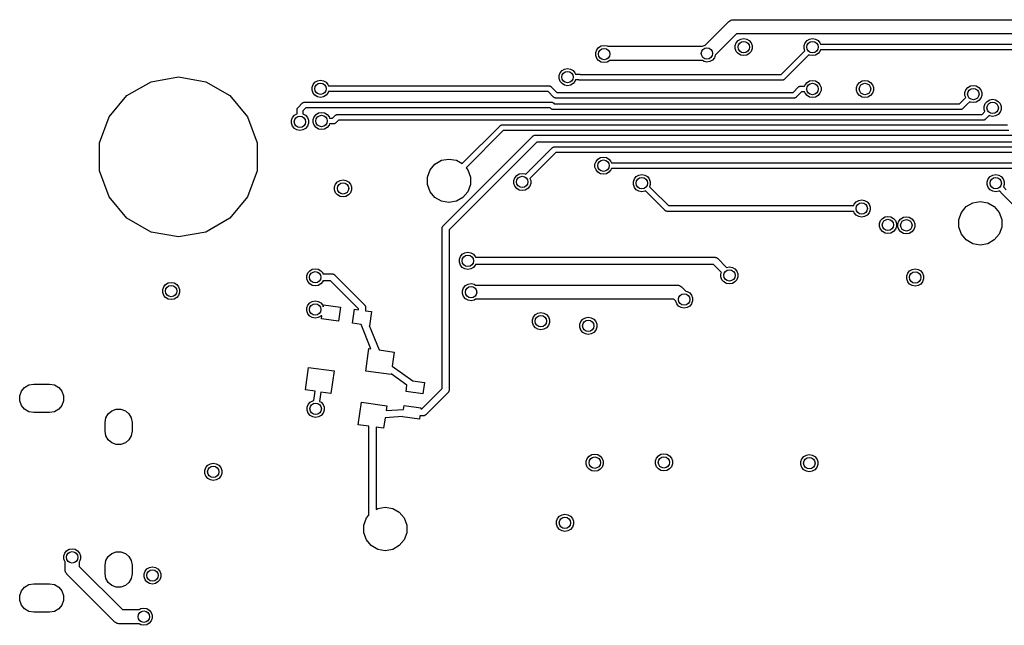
# Model space of a CAD drawing. Extents: x 85.4 to 167.1, y -165.3 to -88.8.
# Tile 2 of 12: x 85.4 to 119.9, y -131.5 to -110.3. Entities that reach past the tile are written whole.
import ezdxf

# ---------------------------------------------------------------- set-up
doc = ezdxf.new("R2010")
doc.units = 0
doc.header["$MEASUREMENT"] = 0
doc.layers.add('BLACK', color=7, linetype='CONTINUOUS')

msp = doc.modelspace()

# ---------------------------------------------------------------- linework, layer by layer
at = {"layer": 'Black'}
for p, q in [((109.416, -111.146), (110.236, -110.326)), ((110.236, -110.326), (110.245, -110.32)), ((110.245, -110.32), (110.252, -110.312)), ((110.252, -110.312), (110.28, -110.295)), ((110.28, -110.295), (110.307, -110.277)), ((110.307, -110.277), (110.317, -110.274)), ((110.317, -110.274), (110.327, -110.268)), ((110.327, -110.268), (110.359, -110.263)), ((110.359, -110.263), (110.391, -110.254)), ((110.391, -110.254), (110.402, -110.255)), ((110.402, -110.255), (110.412, -110.253)), ((110.412, -110.253), (121.155, -110.253)), ((110.516, -110.753), (109.773, -111.496)), ((121.155, -110.753), (110.516, -110.753)), ((105.613, -111.307), (105.68, -111.227)), ((105.68, -111.227), (105.77, -111.175)), ((105.77, -111.175), (105.873, -111.156)), ((105.873, -111.156), (105.976, -111.175)), ((105.976, -111.175), (105.996, -111.186)), ((105.996, -111.186), (109.319, -111.186)), ((109.319, -111.186), (109.377, -111.153)), ((109.377, -111.153), (109.416, -111.146)), ((110.475, -111.161), (110.51, -111.063)), ((110.475, -111.266), (110.475, -111.161)), ((110.51, -111.063), (110.578, -110.983)), ((110.578, -110.983), (110.668, -110.93)), ((110.668, -110.93), (110.771, -110.912)), ((110.771, -110.912), (110.874, -110.93)), ((110.874, -110.93), (110.965, -110.983)), ((110.965, -110.983), (111.032, -111.063)), ((111.032, -111.063), (111.068, -111.161)), ((111.068, -111.161), (111.068, -111.266)), ((112.889, -111.161), (112.925, -111.063)), ((112.889, -111.266), (112.889, -111.161)), ((112.925, -111.063), (112.992, -110.983)), ((112.992, -110.983), (113.082, -110.93)), ((113.082, -110.93), (113.185, -110.912)), ((113.185, -110.912), (113.288, -110.93)), ((113.288, -110.93), (113.379, -110.983)), ((113.379, -110.983), (113.446, -111.063)), ((113.446, -111.063), (113.465, -111.113)), ((113.465, -111.113), (125.614, -111.113)), ((105.577, -111.405), (105.613, -111.307)), ((105.577, -111.51), (105.577, -111.405)), ((105.613, -111.608), (105.577, -111.51)), ((109.74, -111.587), (109.673, -111.667)), ((109.773, -111.496), (109.74, -111.587)), ((110.51, -111.364), (110.475, -111.266)), ((110.578, -111.444), (110.51, -111.364)), ((110.668, -111.496), (110.578, -111.444)), ((110.771, -111.514), (110.668, -111.496)), ((110.874, -111.496), (110.771, -111.514)), ((110.965, -111.444), (110.874, -111.496)), ((111.032, -111.364), (110.965, -111.444)), ((111.068, -111.266), (111.032, -111.364)), ((112.081, -112.177), (112.916, -111.341)), ((113.058, -111.482), (112.193, -112.347)), ((112.916, -111.341), (112.889, -111.266)), ((113.082, -111.496), (113.058, -111.482)), ((113.185, -111.514), (113.082, -111.496)), ((113.288, -111.496), (113.185, -111.514)), ((113.379, -111.444), (113.288, -111.496)), ((113.446, -111.364), (113.379, -111.444)), ((113.465, -111.313), (113.446, -111.364)), ((125.646, -111.313), (113.465, -111.313)), ((105.68, -111.688), (105.613, -111.608)), ((105.77, -111.741), (105.68, -111.688)), ((105.873, -111.759), (105.77, -111.741)), ((105.976, -111.741), (105.873, -111.759)), ((106.067, -111.688), (105.976, -111.741)), ((106.069, -111.686), (106.067, -111.688)), ((109.319, -111.686), (106.069, -111.686)), ((109.377, -111.719), (109.319, -111.686)), ((109.48, -111.737), (109.377, -111.719)), ((109.583, -111.719), (109.48, -111.737)), ((109.673, -111.667), (109.583, -111.719)), ((89.9727, -112.426), (90.932, -112.257)), ((90.932, -112.257), (91.8913, -112.426)), ((104.292, -112.213), (104.327, -112.115)), ((104.292, -112.318), (104.292, -112.213)), ((104.327, -112.115), (104.395, -112.035)), ((104.395, -112.035), (104.485, -111.982)), ((104.485, -111.982), (104.588, -111.964)), ((104.588, -111.964), (104.691, -111.982)), ((104.691, -111.982), (104.782, -112.035)), ((104.782, -112.035), (104.849, -112.115)), ((104.849, -112.115), (104.867, -112.165)), ((104.867, -112.165), (105.012, -112.165)), ((105.012, -112.165), (105.017, -112.166)), ((105.017, -112.166), (105.021, -112.166)), ((105.021, -112.166), (105.034, -112.169)), ((105.034, -112.169), (105.047, -112.171)), ((105.047, -112.171), (105.05, -112.174)), ((105.05, -112.174), (105.055, -112.175)), ((105.055, -112.175), (105.058, -112.177)), ((105.058, -112.177), (112.081, -112.177)), ((89.1292, -112.913), (89.9727, -112.426)), ((91.8913, -112.426), (92.7348, -112.913)), ((95.6224, -112.622), (95.6582, -112.524)), ((95.6224, -112.727), (95.6224, -112.622)), ((95.6582, -112.524), (95.7254, -112.444)), ((95.7254, -112.444), (95.816, -112.391)), ((95.816, -112.391), (95.919, -112.373)), ((95.919, -112.373), (96.022, -112.391)), ((96.022, -112.391), (96.1126, -112.444)), ((96.1126, -112.444), (96.1798, -112.524)), ((96.1798, -112.524), (96.1982, -112.574)), ((96.1982, -112.574), (96.3433, -112.574)), ((96.3433, -112.574), (103.945, -112.574)), ((103.945, -112.574), (103.949, -112.575)), ((103.949, -112.575), (103.953, -112.575)), ((103.953, -112.575), (103.966, -112.578)), ((103.966, -112.578), (103.979, -112.58)), ((103.979, -112.58), (103.983, -112.583)), ((103.983, -112.583), (103.987, -112.584)), ((103.987, -112.584), (103.998, -112.591)), ((103.998, -112.591), (104.009, -112.598)), ((104.009, -112.598), (104.012, -112.601)), ((104.012, -112.601), (104.015, -112.604)), ((104.015, -112.604), (104.211, -112.8)), ((104.327, -112.416), (104.292, -112.318)), ((104.395, -112.496), (104.327, -112.416)), ((104.485, -112.548), (104.395, -112.496)), ((104.588, -112.567), (104.485, -112.548)), ((104.691, -112.548), (104.588, -112.567)), ((104.782, -112.496), (104.691, -112.548)), ((104.849, -112.416), (104.782, -112.496)), ((104.867, -112.365), (104.849, -112.416)), ((104.979, -112.365), (104.867, -112.365)), ((104.982, -112.367), (104.979, -112.365)), ((104.986, -112.368), (104.982, -112.367)), ((104.99, -112.371), (104.986, -112.368)), ((105.002, -112.373), (104.99, -112.371)), ((105.015, -112.376), (105.002, -112.373)), ((105.019, -112.376), (105.015, -112.376)), ((105.024, -112.377), (105.019, -112.376)), ((112.122, -112.377), (105.024, -112.377)), ((112.126, -112.376), (112.122, -112.377)), ((112.131, -112.376), (112.126, -112.376)), ((112.143, -112.373), (112.131, -112.376)), ((112.156, -112.371), (112.143, -112.373)), ((112.16, -112.368), (112.156, -112.371)), ((112.164, -112.367), (112.16, -112.368)), ((112.175, -112.36), (112.164, -112.367)), ((112.186, -112.353), (112.175, -112.36)), ((112.189, -112.35), (112.186, -112.353)), ((112.193, -112.347), (112.189, -112.35)), ((112.503, -112.8), (112.691, -112.612)), ((112.691, -112.612), (112.694, -112.609)), ((112.694, -112.609), (112.697, -112.606)), ((112.697, -112.606), (112.708, -112.6)), ((112.708, -112.6), (112.719, -112.592)), ((112.719, -112.592), (112.723, -112.591)), ((112.723, -112.591), (112.727, -112.589)), ((112.727, -112.589), (112.74, -112.586)), ((112.74, -112.586), (112.753, -112.583)), ((112.753, -112.583), (112.757, -112.583)), ((112.757, -112.583), (112.761, -112.583)), ((112.761, -112.583), (112.906, -112.583)), ((112.906, -112.583), (112.925, -112.532)), ((112.925, -112.532), (112.992, -112.452)), ((112.992, -112.452), (113.082, -112.4)), ((113.082, -112.4), (113.185, -112.382)), ((113.185, -112.382), (113.288, -112.4)), ((113.288, -112.4), (113.379, -112.452)), ((113.379, -112.452), (113.446, -112.532)), ((113.446, -112.532), (113.482, -112.63)), ((114.728, -112.63), (114.764, -112.532)), ((114.764, -112.532), (114.831, -112.452)), ((114.831, -112.452), (114.922, -112.4)), ((114.922, -112.4), (115.025, -112.382)), ((115.025, -112.382), (115.128, -112.4)), ((115.128, -112.4), (115.218, -112.452)), ((115.218, -112.452), (115.285, -112.532)), ((115.285, -112.532), (115.321, -112.63)), ((118.567, -112.709), (118.634, -112.629)), ((118.634, -112.629), (118.724, -112.577)), ((118.724, -112.577), (118.827, -112.559)), ((118.827, -112.559), (118.93, -112.577)), ((118.93, -112.577), (119.021, -112.629)), ((119.021, -112.629), (119.088, -112.709)), ((88.5031, -113.66), (89.1292, -112.913)), ((92.7348, -112.913), (93.3609, -113.66)), ((95.6582, -112.825), (95.6224, -112.727)), ((95.7254, -112.905), (95.6582, -112.825)), ((95.816, -112.957), (95.7254, -112.905)), ((95.919, -112.976), (95.816, -112.957)), ((96.022, -112.957), (95.919, -112.976)), ((96.1126, -112.905), (96.022, -112.957)), ((96.1798, -112.825), (96.1126, -112.905)), ((96.1982, -112.774), (96.1798, -112.825)), ((96.3433, -112.774), (96.1982, -112.774)), ((103.903, -112.774), (96.3433, -112.774)), ((104.099, -112.97), (103.903, -112.774)), ((104.103, -112.973), (104.099, -112.97)), ((104.106, -112.976), (104.103, -112.973)), ((104.211, -112.8), (112.503, -112.8)), ((112.611, -112.973), (112.609, -112.976)), ((112.615, -112.97), (112.611, -112.973)), ((112.803, -112.783), (112.615, -112.97)), ((112.906, -112.783), (112.803, -112.783)), ((112.925, -112.833), (112.906, -112.783)), ((112.992, -112.913), (112.925, -112.833)), ((113.082, -112.966), (112.992, -112.913)), ((113.185, -112.984), (113.082, -112.966)), ((113.288, -112.966), (113.185, -112.984)), ((113.379, -112.913), (113.288, -112.966)), ((113.446, -112.833), (113.379, -112.913)), ((113.482, -112.735), (113.446, -112.833)), ((113.482, -112.63), (113.482, -112.735)), ((114.728, -112.735), (114.728, -112.63)), ((114.764, -112.833), (114.728, -112.735)), ((114.831, -112.913), (114.764, -112.833)), ((114.922, -112.966), (114.831, -112.913)), ((115.025, -112.984), (114.922, -112.966)), ((115.128, -112.966), (115.025, -112.984)), ((115.218, -112.913), (115.128, -112.966)), ((115.285, -112.833), (115.218, -112.913)), ((115.321, -112.735), (115.285, -112.833)), ((115.321, -112.63), (115.321, -112.735)), ((118.531, -112.807), (118.567, -112.709)), ((118.531, -112.912), (118.531, -112.807)), ((118.558, -112.987), (118.531, -112.912)), ((119.088, -112.709), (119.124, -112.807)), ((119.124, -112.912), (119.088, -113.01)), ((119.124, -112.807), (119.124, -112.912)), ((95.1271, -113.339), (95.2922, -113.174)), ((95.2922, -113.174), (95.2958, -113.171)), ((95.2958, -113.171), (95.2986, -113.168)), ((95.2986, -113.168), (95.3099, -113.161)), ((95.3099, -113.161), (95.3206, -113.154)), ((95.3206, -113.154), (95.3249, -113.153)), ((95.3249, -113.153), (95.3287, -113.15)), ((95.3287, -113.15), (95.3415, -113.148)), ((95.3415, -113.148), (95.3542, -113.145)), ((95.3542, -113.145), (95.3585, -113.145)), ((95.3585, -113.145), (95.3629, -113.144)), ((95.3629, -113.144), (104.021, -113.144)), ((104.021, -113.144), (104.025, -113.145)), ((104.025, -113.145), (104.029, -113.145)), ((104.029, -113.145), (104.042, -113.148)), ((104.042, -113.148), (104.055, -113.15)), ((104.055, -113.15), (104.059, -113.153)), ((104.059, -113.153), (104.063, -113.154)), ((104.063, -113.154), (104.074, -113.161)), ((104.074, -113.161), (104.085, -113.168)), ((104.085, -113.168), (104.088, -113.171)), ((104.088, -113.171), (104.091, -113.174)), ((104.091, -113.174), (104.123, -113.205)), ((104.117, -112.983), (104.106, -112.976)), ((104.128, -112.99), (104.117, -112.983)), ((104.123, -113.205), (118.34, -113.205)), ((104.132, -112.991), (104.128, -112.99)), ((104.136, -112.994), (104.132, -112.991)), ((104.149, -112.996), (104.136, -112.994)), ((104.161, -112.999), (104.149, -112.996)), ((104.166, -112.999), (104.161, -112.999)), ((104.17, -113), (104.166, -112.999)), ((112.544, -113), (104.17, -113)), ((112.549, -112.999), (112.544, -113)), ((112.553, -112.999), (112.549, -112.999)), ((112.566, -112.996), (112.553, -112.999)), ((112.578, -112.994), (112.566, -112.996)), ((112.582, -112.991), (112.578, -112.994)), ((112.587, -112.99), (112.582, -112.991)), ((112.597, -112.983), (112.587, -112.99)), ((112.609, -112.976), (112.597, -112.983)), ((118.34, -113.205), (118.457, -113.089)), ((118.598, -113.23), (118.452, -113.376)), ((118.457, -113.089), (118.558, -112.987)), ((118.7, -113.129), (118.598, -113.23)), ((118.724, -113.143), (118.7, -113.129)), ((118.827, -113.161), (118.724, -113.143)), ((118.93, -113.143), (118.827, -113.161)), ((119.021, -113.09), (118.93, -113.143)), ((119.088, -113.01), (119.021, -113.09)), ((119.208, -113.294), (119.244, -113.196)), ((119.208, -113.399), (119.208, -113.294)), ((119.244, -113.196), (119.311, -113.116)), ((119.311, -113.116), (119.402, -113.063)), ((119.402, -113.063), (119.505, -113.045)), ((119.505, -113.045), (119.608, -113.063)), ((119.608, -113.063), (119.699, -113.116)), ((119.699, -113.116), (119.766, -113.196)), ((119.766, -113.196), (119.802, -113.294)), ((119.802, -113.294), (119.802, -113.399)), ((88.1699, -114.575), (88.5031, -113.66)), ((93.3609, -113.66), (93.6941, -114.575)), ((94.937, -113.683), (95.0043, -113.603)), ((95.0043, -113.603), (95.0948, -113.551)), ((95.0948, -113.551), (95.0978, -113.55)), ((95.0978, -113.41), (95.0986, -113.405)), ((95.0978, -113.55), (95.0978, -113.41)), ((95.0982, -113.401), (95.1016, -113.388)), ((95.0986, -113.405), (95.0982, -113.401)), ((95.1016, -113.388), (95.1039, -113.375)), ((95.1039, -113.375), (95.1061, -113.371)), ((95.1061, -113.371), (95.1072, -113.367)), ((95.1072, -113.367), (95.1147, -113.357)), ((95.1147, -113.357), (95.1212, -113.345)), ((95.1212, -113.345), (95.1246, -113.342)), ((95.1246, -113.342), (95.1271, -113.339)), ((95.4043, -113.344), (95.2978, -113.451)), ((95.2978, -113.451), (95.2978, -113.55)), ((95.2978, -113.55), (95.3008, -113.551)), ((95.3008, -113.551), (95.3914, -113.603)), ((95.3914, -113.603), (95.4586, -113.683)), ((103.979, -113.344), (95.4043, -113.344)), ((95.6607, -113.752), (95.6965, -113.654)), ((95.6965, -113.654), (95.7637, -113.574)), ((95.7637, -113.574), (95.8543, -113.522)), ((95.8543, -113.522), (95.9573, -113.503)), ((95.9573, -113.503), (96.0603, -113.522)), ((96.0603, -113.522), (96.1509, -113.574)), ((96.1509, -113.574), (96.2181, -113.654)), ((96.2181, -113.654), (96.2365, -113.705)), ((96.3401, -113.705), (96.4348, -113.61)), ((96.4348, -113.61), (96.4384, -113.607)), ((96.4384, -113.607), (96.4412, -113.604)), ((96.4412, -113.604), (96.4525, -113.598)), ((96.4525, -113.598), (96.4632, -113.59)), ((96.4632, -113.59), (96.4675, -113.589)), ((96.4675, -113.589), (96.4713, -113.587)), ((96.4713, -113.587), (96.4841, -113.584)), ((96.4841, -113.584), (96.4968, -113.581)), ((96.4968, -113.581), (96.5011, -113.581)), ((96.5011, -113.581), (96.5055, -113.581)), ((96.5055, -113.581), (119.129, -113.581)), ((104.011, -113.376), (103.979, -113.344)), ((104.015, -113.379), (104.011, -113.376)), ((104.017, -113.382), (104.015, -113.379)), ((104.029, -113.389), (104.017, -113.382)), ((104.039, -113.396), (104.029, -113.389)), ((104.044, -113.397), (104.039, -113.396)), ((104.047, -113.399), (104.044, -113.397)), ((104.06, -113.402), (104.047, -113.399)), ((104.073, -113.405), (104.06, -113.402)), ((104.077, -113.405), (104.073, -113.405)), ((104.082, -113.405), (104.077, -113.405)), ((118.382, -113.405), (104.082, -113.405)), ((118.386, -113.405), (118.382, -113.405)), ((118.39, -113.405), (118.386, -113.405)), ((118.403, -113.402), (118.39, -113.405)), ((118.416, -113.399), (118.403, -113.402)), ((118.42, -113.397), (118.416, -113.399)), ((118.424, -113.396), (118.42, -113.397)), ((118.435, -113.389), (118.424, -113.396)), ((118.446, -113.382), (118.435, -113.389)), ((118.449, -113.379), (118.446, -113.382)), ((118.452, -113.376), (118.449, -113.379)), ((119.129, -113.581), (119.134, -113.576)), ((119.134, -113.576), (119.236, -113.474)), ((119.236, -113.474), (119.208, -113.399)), ((119.377, -113.615), (119.276, -113.717)), ((119.402, -113.629), (119.377, -113.615)), ((119.505, -113.648), (119.402, -113.629)), ((119.608, -113.629), (119.505, -113.648)), ((119.699, -113.577), (119.608, -113.629)), ((119.766, -113.497), (119.699, -113.577)), ((119.802, -113.399), (119.766, -113.497)), ((94.9013, -113.781), (94.937, -113.683)), ((94.9013, -113.886), (94.9013, -113.781)), ((94.937, -113.984), (94.9013, -113.886)), ((95.0043, -114.064), (94.937, -113.984)), ((95.4586, -113.984), (95.3914, -114.064)), ((95.4586, -113.683), (95.4944, -113.781)), ((95.4944, -113.886), (95.4586, -113.984)), ((95.4944, -113.781), (95.4944, -113.886)), ((95.6607, -113.857), (95.6607, -113.752)), ((95.6965, -113.955), (95.6607, -113.857)), ((95.7637, -114.035), (95.6965, -113.955)), ((96.2181, -113.955), (96.1509, -114.035)), ((96.2365, -113.905), (96.2181, -113.955)), ((96.2365, -113.705), (96.3401, -113.705)), ((96.3816, -113.905), (96.2365, -113.905)), ((96.3859, -113.904), (96.3816, -113.905)), ((96.3903, -113.904), (96.3859, -113.904)), ((96.4029, -113.901), (96.3903, -113.904)), ((96.4158, -113.899), (96.4029, -113.901)), ((96.4196, -113.896), (96.4158, -113.899)), ((96.4238, -113.895), (96.4196, -113.896)), ((96.4345, -113.888), (96.4238, -113.895)), ((96.4458, -113.881), (96.4345, -113.888)), ((96.4487, -113.878), (96.4458, -113.881)), ((96.4523, -113.875), (96.4487, -113.878)), ((96.5469, -113.781), (96.4523, -113.875)), ((119.171, -113.781), (96.5469, -113.781)), ((100.889, -115.299), (102.219, -113.97)), ((102.219, -113.97), (102.223, -113.967)), ((102.223, -113.967), (102.225, -113.964)), ((102.225, -113.964), (102.237, -113.958)), ((102.237, -113.958), (102.247, -113.95)), ((102.247, -113.95), (102.252, -113.949)), ((102.252, -113.949), (102.255, -113.947)), ((102.255, -113.947), (102.268, -113.944)), ((102.268, -113.944), (102.281, -113.941)), ((102.281, -113.941), (102.285, -113.941)), ((102.285, -113.941), (102.29, -113.941)), ((102.29, -113.941), (120.03, -113.941)), ((119.175, -113.78), (119.171, -113.781)), ((119.179, -113.78), (119.175, -113.78)), ((119.192, -113.777), (119.179, -113.78)), ((119.205, -113.775), (119.192, -113.777)), ((119.209, -113.772), (119.205, -113.775)), ((119.213, -113.771), (119.209, -113.772)), ((119.224, -113.764), (119.213, -113.771)), ((119.235, -113.757), (119.224, -113.764)), ((119.238, -113.754), (119.235, -113.757)), ((119.241, -113.751), (119.238, -113.754)), ((119.276, -113.717), (119.241, -113.751)), ((95.0948, -114.117), (95.0043, -114.064)), ((95.1978, -114.135), (95.0948, -114.117)), ((95.3008, -114.117), (95.1978, -114.135)), ((95.3914, -114.064), (95.3008, -114.117)), ((95.8543, -114.088), (95.7637, -114.035)), ((95.9573, -114.106), (95.8543, -114.088)), ((96.0603, -114.088), (95.9573, -114.106)), ((96.1509, -114.035), (96.0603, -114.088)), ((100.222, -117.481), (103.366, -114.337)), ((102.331, -114.141), (101.027, -115.445)), ((120.072, -114.141), (102.331, -114.141)), ((103.366, -114.337), (103.37, -114.334)), ((103.37, -114.334), (103.374, -114.33)), ((103.374, -114.33), (103.388, -114.322)), ((103.388, -114.322), (103.401, -114.312)), ((103.401, -114.312), (103.407, -114.311)), ((103.407, -114.311), (103.411, -114.308)), ((103.411, -114.308), (103.428, -114.305)), ((103.428, -114.305), (103.443, -114.301)), ((103.443, -114.301), (103.449, -114.302)), ((103.449, -114.302), (103.454, -114.301)), ((103.454, -114.301), (121.007, -114.301)), ((88.1699, -115.549), (88.1699, -114.575)), ((93.6941, -114.575), (93.6941, -115.549)), ((103.506, -114.551), (100.436, -117.621)), ((121.059, -114.551), (103.506, -114.551)), ((103.126, -115.674), (104.06, -114.74)), ((104.172, -114.911), (103.267, -115.816)), ((104.06, -114.74), (104.064, -114.737)), ((104.064, -114.737), (104.066, -114.734)), ((104.066, -114.734), (104.078, -114.728)), ((104.078, -114.728), (104.088, -114.72)), ((104.088, -114.72), (104.093, -114.719)), ((104.093, -114.719), (104.097, -114.717)), ((104.097, -114.717), (104.109, -114.714)), ((104.109, -114.714), (104.122, -114.711)), ((104.122, -114.711), (104.126, -114.711)), ((104.126, -114.711), (104.131, -114.711)), ((104.131, -114.711), (121.566, -114.711)), ((121.608, -114.911), (104.172, -114.911)), ((99.7653, -115.52), (99.936, -115.317)), ((99.936, -115.317), (100.166, -115.184)), ((100.166, -115.184), (100.428, -115.138)), ((100.428, -115.138), (100.689, -115.184)), ((100.689, -115.184), (100.889, -115.299)), ((105.551, -115.318), (105.587, -115.22)), ((105.551, -115.423), (105.551, -115.318)), ((105.587, -115.22), (105.654, -115.14)), ((105.654, -115.14), (105.745, -115.088)), ((105.745, -115.088), (105.848, -115.07)), ((105.848, -115.07), (105.951, -115.088)), ((105.951, -115.088), (106.042, -115.14)), ((106.042, -115.14), (106.109, -115.22)), ((106.109, -115.22), (106.127, -115.271)), ((106.127, -115.271), (106.272, -115.271)), ((106.272, -115.271), (121.823, -115.271)), ((88.5031, -116.464), (88.1699, -115.549)), ((93.6941, -115.549), (93.3609, -116.464)), ((99.6744, -115.77), (99.7653, -115.52)), ((101.027, -115.445), (101.09, -115.52)), ((101.09, -115.52), (101.181, -115.77)), ((102.737, -115.793), (102.805, -115.713)), ((102.805, -115.713), (102.895, -115.66)), ((102.895, -115.66), (102.998, -115.642)), ((102.998, -115.642), (103.101, -115.66)), ((103.101, -115.66), (103.126, -115.674)), ((105.587, -115.521), (105.551, -115.423)), ((105.654, -115.601), (105.587, -115.521)), ((105.745, -115.654), (105.654, -115.601)), ((105.848, -115.672), (105.745, -115.654)), ((105.951, -115.654), (105.848, -115.672)), ((106.042, -115.601), (105.951, -115.654)), ((106.109, -115.521), (106.042, -115.601)), ((106.127, -115.471), (106.109, -115.521)), ((106.272, -115.471), (106.127, -115.471)), ((121.781, -115.471), (106.272, -115.471)), ((107.001, -115.754), (107.091, -115.702)), ((107.091, -115.702), (107.194, -115.684)), ((107.194, -115.684), (107.297, -115.702)), ((107.297, -115.702), (107.388, -115.754)), ((119.419, -115.754), (119.51, -115.702)), ((119.51, -115.702), (119.613, -115.684)), ((119.613, -115.684), (119.716, -115.702)), ((119.716, -115.702), (119.806, -115.754)), ((96.4138, -116.117), (96.4495, -116.018)), ((96.4495, -116.018), (96.5168, -115.938)), ((96.5168, -115.938), (96.6073, -115.886)), ((96.6073, -115.886), (96.7103, -115.868)), ((96.7103, -115.868), (96.8133, -115.886)), ((96.8133, -115.886), (96.9039, -115.938)), ((96.9039, -115.938), (96.9711, -116.018)), ((96.9711, -116.018), (97.0069, -116.117)), ((99.6744, -116.035), (99.6744, -115.77)), ((99.7653, -116.285), (99.6744, -116.035)), ((101.181, -116.035), (101.09, -116.285)), ((101.181, -115.77), (101.181, -116.035)), ((102.702, -115.891), (102.737, -115.793)), ((102.702, -115.996), (102.702, -115.891)), ((102.737, -116.094), (102.702, -115.996)), ((103.295, -115.996), (103.259, -116.094)), ((103.267, -115.816), (103.295, -115.891)), ((103.295, -115.891), (103.295, -115.996)), ((106.898, -115.933), (106.933, -115.835)), ((106.898, -116.037), (106.898, -115.933)), ((106.933, -116.136), (106.898, -116.037)), ((106.933, -115.835), (107.001, -115.754)), ((107.388, -115.754), (107.455, -115.835)), ((107.455, -115.835), (107.491, -115.933)), ((107.491, -116.037), (107.463, -116.113)), ((107.491, -115.933), (107.491, -116.037)), ((119.316, -115.933), (119.352, -115.835)), ((119.316, -116.037), (119.316, -115.933)), ((119.352, -116.136), (119.316, -116.037)), ((119.352, -115.835), (119.419, -115.754)), ((119.806, -115.754), (119.873, -115.835)), ((119.873, -115.835), (119.909, -115.933)), ((119.909, -116.037), (119.882, -116.113)), ((119.909, -115.933), (119.909, -116.037)), ((96.4138, -116.221), (96.4138, -116.117)), ((96.4495, -116.32), (96.4138, -116.221)), ((96.5168, -116.4), (96.4495, -116.32)), ((96.6073, -116.452), (96.5168, -116.4)), ((96.9039, -116.4), (96.8133, -116.452)), ((96.9711, -116.32), (96.9039, -116.4)), ((97.0069, -116.221), (96.9711, -116.32)), ((97.0069, -116.117), (97.0069, -116.221)), ((99.936, -116.489), (99.7653, -116.285)), ((101.09, -116.285), (100.919, -116.489)), ((102.805, -116.174), (102.737, -116.094)), ((102.895, -116.226), (102.805, -116.174)), ((102.998, -116.244), (102.895, -116.226)), ((103.101, -116.226), (102.998, -116.244)), ((103.192, -116.174), (103.101, -116.226)), ((103.259, -116.094), (103.192, -116.174)), ((107.001, -116.216), (106.933, -116.136)), ((107.091, -116.268), (107.001, -116.216)), ((107.194, -116.286), (107.091, -116.268)), ((107.297, -116.268), (107.194, -116.286)), ((107.322, -116.254), (107.297, -116.268)), ((107.424, -116.356), (107.322, -116.254)), ((108.013, -116.945), (107.424, -116.356)), ((107.424, -116.356), (107.424, -116.356)), ((107.463, -116.113), (107.565, -116.214)), ((107.565, -116.214), (107.565, -116.214)), ((107.565, -116.214), (108.125, -116.774)), ((119.419, -116.216), (119.352, -116.136)), ((119.51, -116.268), (119.419, -116.216)), ((119.613, -116.286), (119.51, -116.268)), ((119.716, -116.268), (119.613, -116.286)), ((119.74, -116.254), (119.716, -116.268)), ((119.842, -116.356), (119.74, -116.254)), ((121.15, -117.664), (119.842, -116.356)), ((119.842, -116.356), (119.842, -116.356)), ((119.882, -116.113), (119.983, -116.214)), ((89.1292, -117.211), (88.5031, -116.464)), ((93.3609, -116.464), (92.7348, -117.211)), ((96.7103, -116.47), (96.6073, -116.452)), ((96.8133, -116.452), (96.7103, -116.47)), ((100.166, -116.621), (99.936, -116.489)), ((100.428, -116.668), (100.166, -116.621)), ((100.689, -116.621), (100.428, -116.668)), ((100.919, -116.489), (100.689, -116.621)), ((108.125, -116.774), (114.631, -116.774)), ((114.631, -116.774), (114.65, -116.724)), ((114.65, -116.724), (114.717, -116.643)), ((114.717, -116.643), (114.807, -116.591)), ((114.807, -116.591), (114.91, -116.573)), ((114.91, -116.573), (115.013, -116.591)), ((115.013, -116.591), (115.104, -116.643)), ((115.104, -116.643), (115.171, -116.724)), ((115.171, -116.724), (115.207, -116.822)), ((118.58, -116.805), (118.81, -116.672)), ((118.81, -116.672), (119.071, -116.626)), ((119.071, -116.626), (119.333, -116.672)), ((119.333, -116.672), (119.563, -116.805)), ((108.016, -116.947), (108.013, -116.945)), ((108.019, -116.951), (108.016, -116.947)), ((108.03, -116.957), (108.019, -116.951)), ((108.041, -116.965), (108.03, -116.957)), ((108.045, -116.966), (108.041, -116.965)), ((108.049, -116.968), (108.045, -116.966)), ((108.062, -116.97), (108.049, -116.968)), ((108.075, -116.974), (108.062, -116.97)), ((108.079, -116.973), (108.075, -116.974)), ((108.083, -116.974), (108.079, -116.973)), ((114.631, -116.974), (108.083, -116.974)), ((114.65, -117.025), (114.631, -116.974)), ((114.717, -117.105), (114.65, -117.025)), ((114.807, -117.157), (114.717, -117.105)), ((115.104, -117.105), (115.013, -117.157)), ((115.171, -117.025), (115.104, -117.105)), ((115.207, -116.926), (115.171, -117.025)), ((115.207, -116.822), (115.207, -116.926)), ((118.318, -117.258), (118.409, -117.009)), ((118.409, -117.009), (118.58, -116.805)), ((119.563, -116.805), (119.734, -117.009)), ((119.734, -117.009), (119.825, -117.258)), ((89.9727, -117.698), (89.1292, -117.211)), ((92.7348, -117.211), (91.8913, -117.698)), ((114.91, -117.175), (114.807, -117.157)), ((115.013, -117.157), (114.91, -117.175)), ((115.535, -117.398), (115.571, -117.3)), ((115.535, -117.503), (115.535, -117.398)), ((115.571, -117.3), (115.638, -117.22)), ((115.638, -117.22), (115.728, -117.167)), ((115.728, -117.167), (115.831, -117.149)), ((115.831, -117.149), (115.934, -117.167)), ((115.934, -117.167), (116.025, -117.22)), ((116.025, -117.22), (116.092, -117.3)), ((116.092, -117.3), (116.128, -117.398)), ((116.128, -117.398), (116.128, -117.503)), ((116.179, -117.411), (116.215, -117.313)), ((116.179, -117.516), (116.179, -117.411)), ((116.215, -117.313), (116.282, -117.233)), ((116.282, -117.233), (116.373, -117.18)), ((116.373, -117.18), (116.476, -117.162)), ((116.476, -117.162), (116.579, -117.18)), ((116.579, -117.18), (116.669, -117.233)), ((116.669, -117.233), (116.737, -117.313)), ((116.737, -117.313), (116.772, -117.411)), ((116.772, -117.411), (116.772, -117.516)), ((118.318, -117.524), (118.318, -117.258)), ((119.825, -117.258), (119.825, -117.524)), ((90.932, -117.867), (89.9727, -117.698)), ((91.8913, -117.698), (90.932, -117.867)), ((100.186, -117.558), (100.191, -117.542)), ((100.187, -117.564), (100.186, -117.558)), ((100.186, -117.569), (100.187, -117.564)), ((100.186, -123.182), (100.186, -117.569)), ((100.191, -117.542), (100.193, -117.526)), ((100.193, -117.526), (100.196, -117.522)), ((100.196, -117.522), (100.198, -117.516)), ((100.198, -117.516), (100.207, -117.503)), ((100.207, -117.503), (100.215, -117.489)), ((100.215, -117.489), (100.219, -117.485)), ((100.219, -117.485), (100.222, -117.481)), ((100.436, -117.621), (100.436, -123.234)), ((115.571, -117.601), (115.535, -117.503)), ((115.638, -117.681), (115.571, -117.601)), ((115.728, -117.733), (115.638, -117.681)), ((115.831, -117.751), (115.728, -117.733)), ((115.934, -117.733), (115.831, -117.751)), ((116.025, -117.681), (115.934, -117.733)), ((116.092, -117.601), (116.025, -117.681)), ((116.128, -117.503), (116.092, -117.601)), ((116.215, -117.614), (116.179, -117.516)), ((116.282, -117.694), (116.215, -117.614)), ((116.373, -117.746), (116.282, -117.694)), ((116.476, -117.765), (116.373, -117.746)), ((116.579, -117.746), (116.476, -117.765)), ((116.669, -117.694), (116.579, -117.746)), ((116.737, -117.614), (116.669, -117.694)), ((116.772, -117.516), (116.737, -117.614)), ((118.409, -117.774), (118.318, -117.524)), ((118.58, -117.977), (118.409, -117.774)), ((119.734, -117.774), (119.563, -117.977)), ((119.825, -117.524), (119.734, -117.774)), ((118.81, -118.11), (118.58, -117.977)), ((119.071, -118.156), (118.81, -118.11)), ((119.333, -118.11), (119.071, -118.156)), ((119.563, -117.977), (119.333, -118.11)), ((100.828, -118.557), (100.896, -118.477)), ((100.896, -118.477), (100.986, -118.425)), ((100.986, -118.425), (101.089, -118.407)), ((101.089, -118.407), (101.192, -118.425)), ((101.192, -118.425), (101.283, -118.477)), ((101.283, -118.477), (101.35, -118.557)), ((100.793, -118.656), (100.828, -118.557)), ((100.793, -118.76), (100.793, -118.656)), ((100.828, -118.859), (100.793, -118.76)), ((101.35, -118.557), (101.359, -118.583)), ((101.359, -118.833), (101.35, -118.859)), ((101.359, -118.583), (109.756, -118.583)), ((109.704, -118.833), (101.359, -118.833)), ((109.989, -119.118), (109.704, -118.833)), ((109.756, -118.583), (109.761, -118.584)), ((109.761, -118.584), (109.767, -118.583)), ((109.767, -118.583), (109.782, -118.588)), ((109.782, -118.588), (109.799, -118.591)), ((109.799, -118.591), (109.803, -118.593)), ((109.803, -118.593), (109.809, -118.595)), ((109.809, -118.595), (109.822, -118.604)), ((109.822, -118.604), (109.836, -118.612)), ((109.836, -118.612), (109.84, -118.616)), ((109.84, -118.616), (109.844, -118.62)), ((109.844, -118.62), (110.163, -118.938)), ((95.4384, -119.234), (95.4742, -119.135)), ((95.4742, -119.135), (95.5414, -119.055)), ((95.5414, -119.055), (95.632, -119.003)), ((95.632, -119.003), (95.735, -118.985)), ((95.735, -118.985), (95.838, -119.003)), ((95.838, -119.003), (95.9286, -119.055)), ((95.9286, -119.055), (95.9958, -119.135)), ((95.9958, -119.135), (96.0051, -119.161)), ((96.0051, -119.161), (96.1592, -119.161)), ((96.1592, -119.161), (96.3214, -119.161)), ((96.3214, -119.161), (96.3268, -119.162)), ((96.3268, -119.162), (96.3323, -119.161)), ((96.3323, -119.161), (96.3481, -119.166)), ((96.3481, -119.166), (96.3641, -119.168)), ((96.3641, -119.168), (96.3689, -119.171)), ((96.3689, -119.171), (96.3742, -119.173)), ((96.3742, -119.173), (96.3876, -119.182)), ((96.3876, -119.182), (96.4017, -119.19)), ((96.4017, -119.19), (96.4053, -119.194)), ((100.896, -118.939), (100.828, -118.859)), ((100.986, -118.991), (100.896, -118.939)), ((101.089, -119.009), (100.986, -118.991)), ((101.192, -118.991), (101.089, -119.009)), ((101.283, -118.939), (101.192, -118.991)), ((101.35, -118.859), (101.283, -118.939)), ((109.971, -119.168), (109.989, -119.118)), ((109.971, -119.272), (109.971, -119.168)), ((110.163, -118.938), (110.165, -118.937)), ((110.165, -118.937), (110.268, -118.919)), ((110.268, -118.919), (110.371, -118.937)), ((110.371, -118.937), (110.461, -118.989)), ((110.461, -118.989), (110.528, -119.069)), ((110.528, -119.069), (110.564, -119.168)), ((110.564, -119.168), (110.564, -119.272)), ((116.489, -119.239), (116.524, -119.14)), ((116.524, -119.14), (116.592, -119.06)), ((116.592, -119.06), (116.682, -119.008)), ((116.682, -119.008), (116.785, -118.99)), ((116.785, -118.99), (116.888, -119.008)), ((116.888, -119.008), (116.979, -119.06)), ((116.979, -119.06), (117.046, -119.14)), ((117.046, -119.14), (117.082, -119.239)), ((90.4183, -119.619), (90.4855, -119.538)), ((90.4855, -119.538), (90.5761, -119.486)), ((90.5761, -119.486), (90.6791, -119.468)), ((90.6791, -119.468), (90.7821, -119.486)), ((90.7821, -119.486), (90.8727, -119.538)), ((90.8727, -119.538), (90.9399, -119.619)), ((95.4384, -119.338), (95.4384, -119.234)), ((95.4742, -119.436), (95.4384, -119.338)), ((95.5414, -119.517), (95.4742, -119.436)), ((95.632, -119.569), (95.5414, -119.517)), ((95.9286, -119.517), (95.838, -119.569)), ((95.9958, -119.436), (95.9286, -119.517)), ((96.0051, -119.411), (95.9958, -119.436)), ((96.1592, -119.411), (96.0051, -119.411)), ((96.2696, -119.411), (96.1592, -119.411)), ((97.2518, -120.393), (96.2696, -119.411)), ((96.4053, -119.194), (96.4098, -119.198)), ((96.4098, -119.198), (97.4652, -120.253)), ((101.01, -119.577), (101.1, -119.525)), ((101.1, -119.525), (101.203, -119.507)), ((101.203, -119.507), (101.306, -119.525)), ((101.306, -119.525), (101.363, -119.558)), ((110.007, -119.37), (109.971, -119.272)), ((110.074, -119.451), (110.007, -119.37)), ((110.165, -119.503), (110.074, -119.451)), ((110.268, -119.521), (110.165, -119.503)), ((110.371, -119.503), (110.268, -119.521)), ((110.461, -119.451), (110.371, -119.503)), ((110.528, -119.37), (110.461, -119.451)), ((110.564, -119.272), (110.528, -119.37)), ((116.489, -119.343), (116.489, -119.239)), ((116.524, -119.442), (116.489, -119.343)), ((116.592, -119.522), (116.524, -119.442)), ((116.682, -119.574), (116.592, -119.522)), ((116.979, -119.522), (116.888, -119.574)), ((117.046, -119.442), (116.979, -119.522)), ((117.082, -119.343), (117.046, -119.442)), ((117.082, -119.239), (117.082, -119.343)), ((90.3825, -119.717), (90.4183, -119.619)), ((90.3825, -119.821), (90.3825, -119.717)), ((90.4183, -119.92), (90.3825, -119.821)), ((90.9399, -119.619), (90.9757, -119.717)), ((90.9757, -119.821), (90.9399, -119.92)), ((90.9757, -119.717), (90.9757, -119.821)), ((95.735, -119.587), (95.632, -119.569)), ((95.838, -119.569), (95.735, -119.587)), ((100.907, -119.756), (100.942, -119.657)), ((100.907, -119.86), (100.907, -119.756)), ((100.942, -119.959), (100.907, -119.86)), ((100.942, -119.657), (101.01, -119.577)), ((101.363, -119.558), (108.424, -119.558)), ((108.424, -119.558), (108.435, -119.56)), ((108.435, -119.56), (108.446, -119.559)), ((108.446, -119.559), (108.478, -119.567)), ((108.478, -119.567), (108.51, -119.573)), ((108.51, -119.573), (108.52, -119.579)), ((108.52, -119.579), (108.53, -119.581)), ((108.53, -119.581), (108.557, -119.6)), ((108.557, -119.6), (108.585, -119.616)), ((108.585, -119.616), (108.592, -119.625)), ((108.592, -119.625), (108.601, -119.631)), ((108.601, -119.631), (108.744, -119.774)), ((108.744, -119.774), (108.783, -119.781)), ((108.783, -119.781), (108.874, -119.833)), ((108.874, -119.833), (108.941, -119.913)), ((116.785, -119.592), (116.682, -119.574)), ((116.888, -119.574), (116.785, -119.592)), ((90.4855, -120), (90.4183, -119.92)), ((90.5761, -120.052), (90.4855, -120)), ((90.6791, -120.07), (90.5761, -120.052)), ((90.7821, -120.052), (90.6791, -120.07)), ((90.8727, -120), (90.7821, -120.052)), ((90.9399, -119.92), (90.8727, -120)), ((95.4742, -120.263), (95.5414, -120.183)), ((95.5414, -120.183), (95.632, -120.131)), ((95.632, -120.131), (95.735, -120.113)), ((95.735, -120.113), (95.838, -120.131)), ((95.838, -120.131), (95.9286, -120.183)), ((95.9286, -120.183), (95.9958, -120.263)), ((101.01, -120.039), (100.942, -119.959)), ((101.1, -120.091), (101.01, -120.039)), ((101.203, -120.109), (101.1, -120.091)), ((101.306, -120.091), (101.203, -120.109)), ((101.363, -120.058), (101.306, -120.091)), ((108.321, -120.058), (101.363, -120.058)), ((108.386, -120.123), (108.321, -120.058)), ((108.419, -120.214), (108.386, -120.123)), ((108.487, -120.294), (108.419, -120.214)), ((108.941, -120.214), (108.874, -120.294)), ((108.941, -119.913), (108.977, -120.012)), ((108.977, -120.116), (108.941, -120.214)), ((108.977, -120.012), (108.977, -120.116)), ((95.4384, -120.361), (95.4742, -120.263)), ((95.4384, -120.466), (95.4384, -120.361)), ((95.4742, -120.564), (95.4384, -120.466)), ((95.5414, -120.644), (95.4742, -120.564)), ((95.9958, -120.263), (96.0158, -120.318)), ((96.0158, -120.318), (96.0252, -120.251)), ((96.0252, -120.251), (96.6194, -120.335)), ((96.6194, -120.335), (96.5498, -120.83)), ((97.0449, -120.9), (97.1145, -120.404)), ((97.1145, -120.404), (97.2518, -120.424)), ((97.2518, -120.424), (97.2518, -120.393)), ((97.4652, -120.253), (97.4683, -120.257)), ((97.4683, -120.257), (97.4725, -120.261)), ((97.4725, -120.261), (97.4807, -120.275)), ((97.4807, -120.275), (97.4901, -120.288)), ((97.4901, -120.288), (97.4915, -120.294)), ((97.4915, -120.294), (97.4942, -120.299)), ((97.4942, -120.299), (97.4971, -120.315)), ((97.4971, -120.315), (97.5013, -120.33)), ((97.5013, -120.33), (97.5008, -120.336)), ((97.5008, -120.336), (97.5018, -120.341)), ((97.5018, -120.341), (97.5018, -120.459)), ((97.5018, -120.459), (97.7087, -120.488)), ((97.7087, -120.488), (97.6391, -120.983)), ((103.46, -120.594), (103.55, -120.542)), ((103.55, -120.542), (103.653, -120.524)), ((103.653, -120.524), (103.756, -120.542)), ((103.756, -120.542), (103.847, -120.594)), ((108.577, -120.347), (108.487, -120.294)), ((108.68, -120.365), (108.577, -120.347)), ((108.783, -120.347), (108.68, -120.365)), ((108.874, -120.294), (108.783, -120.347)), ((95.632, -120.697), (95.5414, -120.644)), ((95.735, -120.715), (95.632, -120.697)), ((95.838, -120.697), (95.735, -120.715)), ((95.9286, -120.644), (95.838, -120.697)), ((95.9316, -120.641), (95.9286, -120.644)), ((95.9705, -120.641), (95.9316, -120.641)), ((95.9556, -120.746), (95.9705, -120.641)), ((96.5498, -120.83), (95.9556, -120.746)), ((97.3427, -120.941), (97.0449, -120.9)), ((103.357, -120.773), (103.393, -120.675)), ((103.357, -120.877), (103.357, -120.773)), ((103.393, -120.976), (103.357, -120.877)), ((103.393, -120.675), (103.46, -120.594)), ((103.847, -120.594), (103.914, -120.675)), ((103.914, -120.675), (103.95, -120.773)), ((103.95, -120.877), (103.914, -120.976)), ((103.95, -120.773), (103.95, -120.877)), ((105.02, -120.935), (105.055, -120.837)), ((105.055, -120.837), (105.123, -120.757)), ((105.123, -120.757), (105.213, -120.705)), ((105.213, -120.705), (105.316, -120.686)), ((105.316, -120.686), (105.419, -120.705)), ((105.419, -120.705), (105.51, -120.757)), ((105.51, -120.757), (105.577, -120.837)), ((105.577, -120.837), (105.613, -120.935)), ((97.6892, -121.792), (97.3427, -120.941)), ((97.6391, -120.983), (97.629, -120.982)), ((97.629, -120.982), (97.9756, -121.833)), ((103.46, -121.056), (103.393, -120.976)), ((103.55, -121.108), (103.46, -121.056)), ((103.653, -121.126), (103.55, -121.108)), ((103.756, -121.108), (103.653, -121.126)), ((103.847, -121.056), (103.756, -121.108)), ((103.914, -120.976), (103.847, -121.056)), ((105.02, -121.04), (105.02, -120.935)), ((105.055, -121.138), (105.02, -121.04)), ((105.123, -121.218), (105.055, -121.138)), ((105.213, -121.271), (105.123, -121.218)), ((105.51, -121.218), (105.419, -121.271)), ((105.577, -121.138), (105.51, -121.218)), ((105.613, -121.04), (105.577, -121.138)), ((105.613, -120.935), (105.613, -121.04)), ((105.316, -121.289), (105.213, -121.271)), ((105.419, -121.271), (105.316, -121.289)), ((97.5056, -122.574), (97.6169, -121.782)), ((97.6169, -121.782), (97.6892, -121.792)), ((97.9756, -121.833), (98.5082, -121.908)), ((98.5082, -121.908), (98.4393, -122.398)), ((95.3928, -123.237), (95.5042, -122.445)), ((95.5042, -122.445), (96.3954, -122.57)), ((96.3954, -122.57), (96.2841, -123.362)), ((98.3968, -122.7), (97.5056, -122.574)), ((98.4393, -122.398), (99.1624, -122.917)), ((98.4, -122.677), (98.3968, -122.7)), ((98.9509, -123.073), (98.4, -122.677)), ((99.1624, -122.917), (99.5706, -122.974)), ((99.5706, -122.974), (99.515, -123.37)), ((85.3646, -123.444), (85.424, -123.281)), ((85.424, -123.281), (85.5357, -123.148)), ((85.5357, -123.148), (85.686, -123.061)), ((85.686, -123.061), (85.8571, -123.031)), ((85.8571, -123.031), (86.413, -123.031)), ((86.413, -123.031), (86.584, -123.061)), ((86.584, -123.061), (86.7344, -123.148)), ((86.7344, -123.148), (86.846, -123.281)), ((86.846, -123.281), (86.9054, -123.444)), ((95.7374, -123.285), (95.3928, -123.237)), ((95.6904, -123.608), (95.7374, -123.285)), ((95.9354, -123.313), (95.8883, -123.637)), ((96.2841, -123.362), (95.9354, -123.313)), ((98.9208, -123.287), (98.9509, -123.073)), ((99.515, -123.37), (98.9208, -123.287)), ((99.4716, -123.897), (100.186, -123.182)), ((100.399, -123.323), (99.6118, -124.11)), ((100.402, -123.318), (100.399, -123.323)), ((100.407, -123.315), (100.402, -123.318)), ((100.415, -123.3), (100.407, -123.315)), ((100.424, -123.287), (100.415, -123.3)), ((100.426, -123.282), (100.424, -123.287)), ((100.428, -123.277), (100.426, -123.282)), ((100.431, -123.261), (100.428, -123.277)), ((100.435, -123.245), (100.431, -123.261)), ((100.436, -123.234), (100.435, -123.24)), ((100.435, -123.24), (100.435, -123.245)), ((85.3646, -123.617), (85.3646, -123.444)), ((85.424, -123.781), (85.3646, -123.617)), ((86.9054, -123.617), (86.846, -123.781)), ((86.9054, -123.444), (86.9054, -123.617)), ((95.4882, -123.748), (95.5554, -123.668)), ((95.5554, -123.668), (95.646, -123.616)), ((95.646, -123.616), (95.6904, -123.608)), ((95.8883, -123.637), (95.9426, -123.668)), ((95.9426, -123.668), (96.0098, -123.748)), ((97.2412, -124.456), (97.3525, -123.664)), ((97.3525, -123.664), (98.2437, -123.789)), ((85.5357, -123.914), (85.424, -123.781)), ((85.686, -124.001), (85.5357, -123.914)), ((85.8571, -124.031), (85.686, -124.001)), ((86.584, -124.001), (86.413, -124.031)), ((86.7344, -123.914), (86.584, -124.001)), ((86.846, -123.781), (86.7344, -123.914)), ((88.4711, -124.073), (88.5975, -123.967)), ((88.5975, -123.967), (88.7525, -123.91)), ((88.7525, -123.91), (88.9175, -123.91)), ((88.9175, -123.91), (89.0725, -123.967)), ((89.0725, -123.967), (89.1989, -124.073)), ((95.4524, -123.846), (95.4882, -123.748)), ((95.4524, -123.951), (95.4524, -123.846)), ((95.4882, -124.049), (95.4524, -123.951)), ((96.0098, -123.748), (96.0456, -123.846)), ((96.0456, -123.951), (96.0098, -124.049)), ((96.0456, -123.846), (96.0456, -123.951)), ((98.2437, -123.789), (98.2194, -123.962)), ((98.2194, -123.962), (98.8322, -123.917)), ((98.8322, -123.917), (98.8512, -123.782)), ((98.8512, -123.782), (99.4454, -123.865)), ((99.4454, -123.865), (99.441, -123.897)), ((99.441, -123.897), (99.4716, -123.897)), ((86.413, -124.031), (85.8571, -124.031)), ((88.36, -124.378), (88.3887, -124.216)), ((88.3887, -124.216), (88.4711, -124.073)), ((89.1989, -124.073), (89.2814, -124.216)), ((89.2814, -124.216), (89.31, -124.378)), ((95.5554, -124.129), (95.4882, -124.049)), ((95.646, -124.182), (95.5554, -124.129)), ((95.749, -124.2), (95.646, -124.182)), ((95.852, -124.182), (95.749, -124.2)), ((95.9426, -124.129), (95.852, -124.182)), ((96.0098, -124.049), (95.9426, -124.129)), ((98.1838, -124.216), (98.1324, -124.581)), ((98.7966, -124.171), (98.1838, -124.216)), ((98.7955, -124.178), (98.7966, -124.171)), ((99.3897, -124.261), (98.7955, -124.178)), ((99.4058, -124.147), (99.3897, -124.261)), ((99.5234, -124.147), (99.4058, -124.147)), ((99.5288, -124.146), (99.5234, -124.147)), ((99.5343, -124.146), (99.5288, -124.146)), ((99.5501, -124.142), (99.5343, -124.146)), ((99.5662, -124.139), (99.5501, -124.142)), ((99.5709, -124.136), (99.5662, -124.139)), ((99.5762, -124.135), (99.5709, -124.136)), ((99.5896, -124.126), (99.5762, -124.135)), ((99.6038, -124.117), (99.5896, -124.126)), ((99.6073, -124.113), (99.6038, -124.117)), ((99.6118, -124.11), (99.6073, -124.113)), ((88.36, -124.683), (88.36, -124.378)), ((88.3887, -124.846), (88.36, -124.683)), ((89.31, -124.683), (89.2814, -124.846)), ((89.31, -124.378), (89.31, -124.683)), ((97.6174, -124.509), (97.2412, -124.456)), ((97.6174, -127.623), (97.6174, -124.509)), ((98.1324, -124.581), (97.8674, -124.544)), ((97.8674, -124.544), (97.8674, -127.428)), ((88.4711, -124.988), (88.3887, -124.846)), ((88.5975, -125.094), (88.4711, -124.988)), ((89.1989, -124.988), (89.0725, -125.094)), ((89.2814, -124.846), (89.1989, -124.988)), ((88.7525, -125.151), (88.5975, -125.094)), ((88.9175, -125.151), (88.7525, -125.151)), ((89.0725, -125.094), (88.9175, -125.151)), ((105.247, -125.736), (105.282, -125.638)), ((105.247, -125.841), (105.247, -125.736)), ((105.282, -125.638), (105.35, -125.558)), ((105.35, -125.558), (105.44, -125.505)), ((105.44, -125.505), (105.543, -125.487)), ((105.543, -125.487), (105.646, -125.505)), ((105.646, -125.505), (105.737, -125.558)), ((105.737, -125.558), (105.804, -125.638)), ((105.804, -125.638), (105.84, -125.736)), ((105.84, -125.736), (105.84, -125.841)), ((107.674, -125.725), (107.709, -125.626)), ((107.674, -125.829), (107.674, -125.725)), ((107.709, -125.626), (107.777, -125.546)), ((107.777, -125.546), (107.867, -125.494)), ((107.867, -125.494), (107.97, -125.476)), ((107.97, -125.476), (108.073, -125.494)), ((108.073, -125.494), (108.164, -125.546)), ((108.164, -125.546), (108.231, -125.626)), ((108.231, -125.626), (108.267, -125.725)), ((108.267, -125.725), (108.267, -125.829)), ((112.775, -125.751), (112.811, -125.653)), ((112.775, -125.856), (112.775, -125.751)), ((112.811, -125.653), (112.878, -125.573)), ((112.878, -125.573), (112.969, -125.521)), ((112.969, -125.521), (113.072, -125.502)), ((113.072, -125.502), (113.175, -125.521)), ((113.175, -125.521), (113.265, -125.573)), ((113.265, -125.573), (113.333, -125.653)), ((113.333, -125.653), (113.368, -125.751)), ((113.368, -125.751), (113.368, -125.856)), ((91.8609, -126.056), (91.8966, -125.958)), ((91.8609, -126.161), (91.8609, -126.056)), ((91.8966, -125.958), (91.9639, -125.878)), ((91.9639, -125.878), (92.0545, -125.825)), ((92.0545, -125.825), (92.1574, -125.807)), ((92.1574, -125.807), (92.2604, -125.825)), ((92.2604, -125.825), (92.351, -125.878)), ((92.351, -125.878), (92.4182, -125.958)), ((92.4182, -125.958), (92.454, -126.056)), ((92.454, -126.056), (92.454, -126.161)), ((105.282, -125.939), (105.247, -125.841)), ((105.35, -126.019), (105.282, -125.939)), ((105.44, -126.071), (105.35, -126.019)), ((105.543, -126.089), (105.44, -126.071)), ((105.646, -126.071), (105.543, -126.089)), ((105.737, -126.019), (105.646, -126.071)), ((105.804, -125.939), (105.737, -126.019)), ((105.84, -125.841), (105.804, -125.939)), ((107.709, -125.928), (107.674, -125.829)), ((107.777, -126.008), (107.709, -125.928)), ((107.867, -126.06), (107.777, -126.008)), ((107.97, -126.078), (107.867, -126.06)), ((108.073, -126.06), (107.97, -126.078)), ((108.164, -126.008), (108.073, -126.06)), ((108.231, -125.928), (108.164, -126.008)), ((108.267, -125.829), (108.231, -125.928)), ((112.811, -125.954), (112.775, -125.856)), ((112.878, -126.034), (112.811, -125.954)), ((112.969, -126.087), (112.878, -126.034)), ((113.072, -126.105), (112.969, -126.087)), ((113.175, -126.087), (113.072, -126.105)), ((113.265, -126.034), (113.175, -126.087)), ((113.333, -125.954), (113.265, -126.034)), ((113.368, -125.856), (113.333, -125.954)), ((91.8966, -126.259), (91.8609, -126.161)), ((91.9639, -126.339), (91.8966, -126.259)), ((92.0545, -126.391), (91.9639, -126.339)), ((92.1574, -126.41), (92.0545, -126.391)), ((92.2604, -126.391), (92.1574, -126.41)), ((92.351, -126.339), (92.2604, -126.391)), ((92.4182, -126.259), (92.351, -126.339)), ((92.454, -126.161), (92.4182, -126.259)), ((97.8674, -127.428), (97.9309, -127.391)), ((97.9309, -127.391), (98.1925, -127.345)), ((98.1925, -127.345), (98.4541, -127.391)), ((98.4541, -127.391), (98.6842, -127.524)), ((97.4392, -127.977), (97.5301, -127.727)), ((97.5301, -127.727), (97.6174, -127.623)), ((98.6842, -127.524), (98.8549, -127.727)), ((98.8549, -127.727), (98.9458, -127.977)), ((104.2, -127.844), (104.236, -127.746)), ((104.236, -127.746), (104.303, -127.666)), ((104.303, -127.666), (104.394, -127.614)), ((104.394, -127.614), (104.497, -127.595)), ((104.497, -127.595), (104.6, -127.614)), ((104.6, -127.614), (104.69, -127.666)), ((104.69, -127.666), (104.758, -127.746)), ((104.758, -127.746), (104.793, -127.844)), ((97.4392, -128.243), (97.4392, -127.977)), ((98.9458, -127.977), (98.9458, -128.243)), ((104.2, -127.949), (104.2, -127.844)), ((104.236, -128.047), (104.2, -127.949)), ((104.303, -128.127), (104.236, -128.047)), ((104.394, -128.18), (104.303, -128.127)), ((104.69, -128.127), (104.6, -128.18)), ((104.758, -128.047), (104.69, -128.127)), ((104.793, -127.949), (104.758, -128.047)), ((104.793, -127.844), (104.793, -127.949)), ((97.5301, -128.492), (97.4392, -128.243)), ((97.7008, -128.696), (97.5301, -128.492)), ((98.8549, -128.492), (98.6842, -128.696)), ((98.9458, -128.243), (98.8549, -128.492)), ((104.497, -128.198), (104.394, -128.18)), ((104.6, -128.18), (104.497, -128.198)), ((87.0109, -128.875), (87.1014, -128.823)), ((87.1014, -128.823), (87.2044, -128.804)), ((87.2044, -128.804), (87.3074, -128.823)), ((87.3074, -128.823), (87.398, -128.875)), ((97.9309, -128.829), (97.7008, -128.696)), ((98.1925, -128.875), (97.9309, -128.829)), ((98.4541, -128.829), (98.1925, -128.875)), ((98.6842, -128.696), (98.4541, -128.829)), ((86.9079, -129.053), (86.9436, -128.955)), ((86.9079, -129.158), (86.9079, -129.053)), ((86.9436, -129.256), (86.9079, -129.158)), ((86.9436, -128.955), (87.0109, -128.875)), ((87.398, -128.875), (87.4652, -128.955)), ((87.4652, -128.955), (87.501, -129.053)), ((87.501, -129.158), (87.4652, -129.256)), ((87.501, -129.053), (87.501, -129.158)), ((88.3887, -129.216), (88.4711, -129.073)), ((88.4711, -129.073), (88.5975, -128.967)), ((88.5975, -128.967), (88.7525, -128.91)), ((88.7525, -128.91), (88.9175, -128.91)), ((88.9175, -128.91), (89.0725, -128.967)), ((89.0725, -128.967), (89.1989, -129.073)), ((89.1989, -129.073), (89.2814, -129.216)), ((86.9544, -129.269), (86.9436, -129.256)), ((86.9544, -129.53), (86.9544, -129.269)), ((86.9564, -129.541), (86.9544, -129.53)), ((86.9554, -129.552), (86.9564, -129.541)), ((86.9639, -129.583), (86.9554, -129.552)), ((87.4652, -129.256), (87.4544, -129.269)), ((87.4544, -129.269), (87.4544, -129.426)), ((87.4544, -129.426), (88.9665, -130.938)), ((88.36, -129.378), (88.3887, -129.216)), ((88.36, -129.683), (88.36, -129.378)), ((89.2814, -129.216), (89.31, -129.378)), ((89.31, -129.378), (89.31, -129.683)), ((89.763, -129.59), (89.8303, -129.51)), ((89.8303, -129.51), (89.9209, -129.458)), ((89.9209, -129.458), (90.0238, -129.439)), ((90.0238, -129.439), (90.1268, -129.458)), ((90.1268, -129.458), (90.2174, -129.51)), ((90.2174, -129.51), (90.2846, -129.59)), ((86.9695, -129.615), (86.9639, -129.583)), ((86.975, -129.625), (86.9695, -129.615)), ((86.9779, -129.635), (86.975, -129.625)), ((86.9966, -129.662), (86.9779, -129.635)), ((87.0129, -129.691), (86.9966, -129.662)), ((87.0214, -129.698), (87.0129, -129.691)), ((87.0277, -129.707), (87.0214, -129.698)), ((88.6862, -131.365), (87.0277, -129.707)), ((88.3887, -129.846), (88.36, -129.683)), ((88.4711, -129.988), (88.3887, -129.846)), ((89.2814, -129.846), (89.1989, -129.988)), ((89.31, -129.683), (89.2814, -129.846)), ((89.7273, -129.688), (89.763, -129.59)), ((89.7273, -129.793), (89.7273, -129.688)), ((89.763, -129.891), (89.7273, -129.793)), ((89.8303, -129.971), (89.763, -129.891)), ((90.2846, -129.891), (90.2174, -129.971)), ((90.2846, -129.59), (90.3204, -129.688)), ((90.3204, -129.793), (90.2846, -129.891)), ((90.3204, -129.688), (90.3204, -129.793)), ((85.424, -130.281), (85.5357, -130.148)), ((85.5357, -130.148), (85.686, -130.061)), ((85.686, -130.061), (85.8571, -130.031)), ((85.8571, -130.031), (86.413, -130.031)), ((86.413, -130.031), (86.584, -130.061)), ((86.584, -130.061), (86.7344, -130.148)), ((86.7344, -130.148), (86.846, -130.281)), ((88.5975, -130.094), (88.4711, -129.988)), ((88.7525, -130.151), (88.5975, -130.094)), ((88.9175, -130.151), (88.7525, -130.151)), ((89.0725, -130.094), (88.9175, -130.151)), ((89.1989, -129.988), (89.0725, -130.094)), ((89.9209, -130.024), (89.8303, -129.971)), ((90.0238, -130.042), (89.9209, -130.024)), ((90.1268, -130.024), (90.0238, -130.042)), ((90.2174, -129.971), (90.1268, -130.024)), ((85.3646, -130.444), (85.424, -130.281)), ((85.3646, -130.617), (85.3646, -130.444)), ((86.846, -130.281), (86.9054, -130.444)), ((86.9054, -130.444), (86.9054, -130.617)), ((85.424, -130.781), (85.3646, -130.617)), ((85.5357, -130.914), (85.424, -130.781)), ((85.686, -131.001), (85.5357, -130.914)), ((86.7344, -130.914), (86.584, -131.001)), ((86.846, -130.781), (86.7344, -130.914)), ((86.9054, -130.617), (86.846, -130.781)), ((88.9665, -130.938), (89.5589, -130.938)), ((89.5589, -130.938), (89.6161, -130.905)), ((89.6161, -130.905), (89.719, -130.887)), ((89.719, -130.887), (89.822, -130.905)), ((89.822, -130.905), (89.9126, -130.958)), ((85.8571, -131.031), (85.686, -131.001)), ((86.413, -131.031), (85.8571, -131.031)), ((86.584, -131.001), (86.413, -131.031)), ((89.9126, -130.958), (89.9798, -131.038)), ((89.9798, -131.038), (90.0156, -131.136)), ((90.0156, -131.241), (89.9798, -131.339)), ((90.0156, -131.136), (90.0156, -131.241)), ((88.6952, -131.371), (88.6862, -131.365)), ((88.7023, -131.38), (88.6952, -131.371)), ((88.7306, -131.396), (88.7023, -131.38)), ((88.7573, -131.415), (88.7306, -131.396)), ((88.768, -131.418), (88.7573, -131.415)), ((88.7775, -131.423), (88.768, -131.418)), ((88.8096, -131.429), (88.7775, -131.423)), ((88.8412, -131.437), (88.8096, -131.429)), ((88.8522, -131.436), (88.8412, -131.437)), ((88.863, -131.438), (88.8522, -131.436)), ((89.5589, -131.438), (88.863, -131.438)), ((89.6161, -131.471), (89.5589, -131.438)), ((89.719, -131.49), (89.6161, -131.471)), ((89.822, -131.471), (89.719, -131.49)), ((89.9126, -131.419), (89.822, -131.471)), ((89.9798, -131.339), (89.9126, -131.419))]:
    msp.add_line(p, q, dxfattribs=at)
for centre in [(109.48, -111.436), (110.771, -111.213), (113.185, -111.213), (105.873, -111.458), (104.588, -112.265), (95.919, -112.674), (113.185, -112.683), (115.025, -112.683), (118.827, -112.86), (119.505, -113.346), (95.1978, -113.834), (95.9573, -113.805), (105.848, -115.371), (96.7103, -116.169), (102.998, -115.943), (107.194, -115.985), (119.613, -115.985), (114.91, -116.874), (115.831, -117.45), (116.476, -117.463), (101.089, -118.708), (95.735, -119.286), (110.268, -119.22), (116.785, -119.291), (90.6791, -119.769), (101.203, -119.808), (108.68, -120.064), (95.735, -120.414), (103.653, -120.825), (105.316, -120.988), (95.749, -123.899), (105.543, -125.788), (107.97, -125.777), (113.072, -125.804), (92.1574, -126.108), (104.497, -127.897), (87.2044, -129.106), (90.0238, -129.741), (89.719, -131.188)]:
    msp.add_circle(centre, 0.2, dxfattribs=at)

doc.saveas('drawing.dxf')
